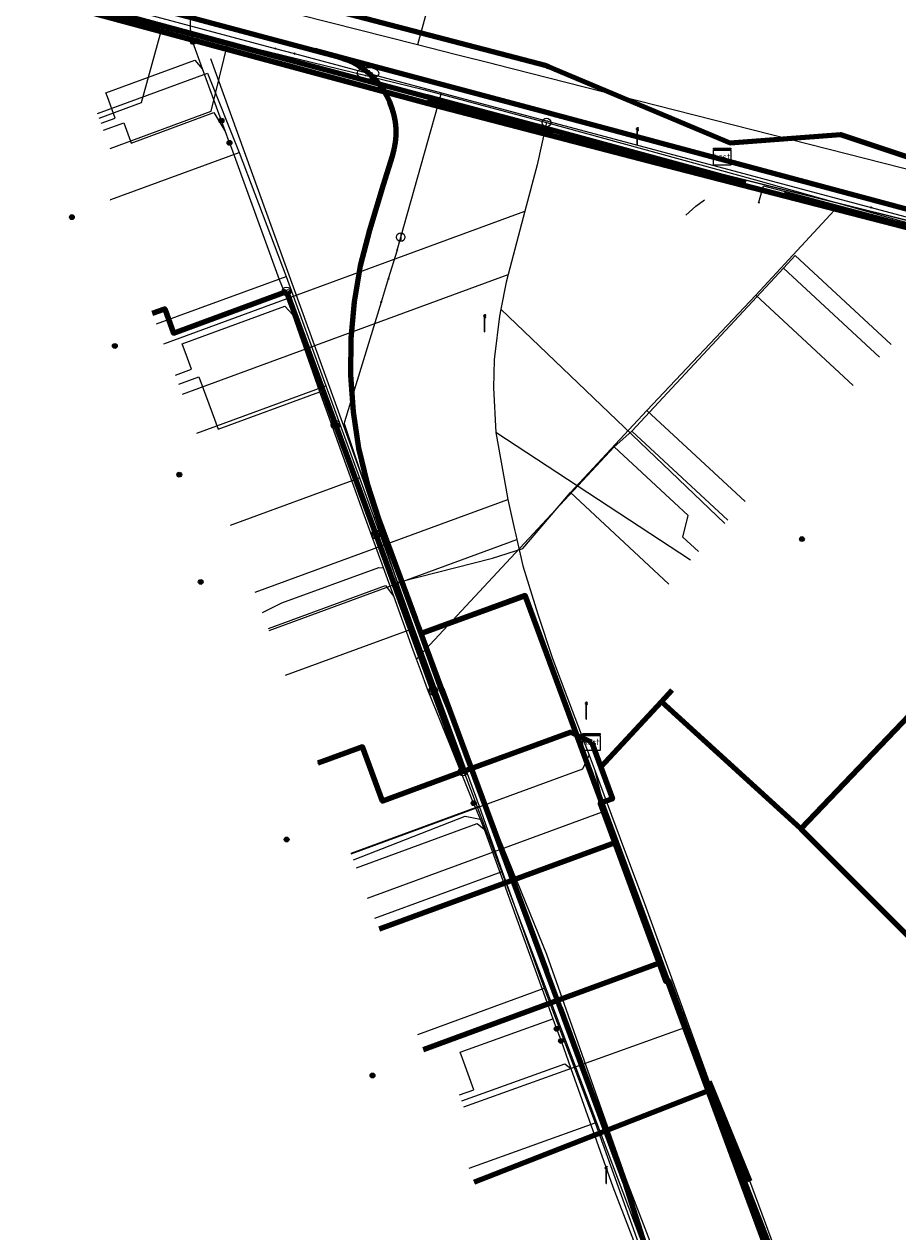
# Model space of a CAD drawing. Extents: x 152558 to 154479, y 462974 to 463683.
# Tile 220 of 256: x 153476 to 153516, y 463475 to 463531. Entities that reach past the tile are written whole.
import ezdxf
from ezdxf.enums import TextEntityAlignment as Align
from ezdxf.lldxf.tags import DXFTag

# ---------------------------------------------------------------- set-up
doc = ezdxf.new("R2010")
doc.units = 0
doc.header["$LTSCALE"] = 0.2
doc.layers.get('0').update_dxf_attribs({"linetype": 'CONTINUOUS'})
for name, color, linetype, lineweight in [('B-RO-KL-DATA_COAXIAAL_17_ZIGGO BV-G', 90, 'KL-DATA-N', 18), ('B-RO-KL-DATA_COAXIAAL_7_ZIGGO BV-G', 90, 'KL-DATA-N', 18), ('B-RO-KL-DATA_DUCT_ZIGGO BV-G', 90, 'CONTINUOUS', 100), ('B-RO-KL-DATA_EUROFIBER NEDERLAND BV-G', 90, 'KL-DATA-N', 18), ('B-RO-KL-DATA_HULPSTUK_GEMEENTE AMERSFOORT-S', 90, 'CONTINUOUS', 25), ('B-RO-KL-DATA_HULPSTUK_KPN BV-S', 90, 'CONTINUOUS', 25), ('B-RO-KL-DATA_HULPSTUK_REGGEFIBER OPERATOR BV-S', 90, 'CONTINUOUS', 25), ('B-RO-KL-DATA_HULPSTUK_ZIGGO BV-S', 90, 'CONTINUOUS', 25), ('B-RO-KL-DATA_KABELBED_KPN BV-G', 90, 'CONTINUOUS', 100), ('B-RO-KL-DATA_KABELBED_ZIGGO BV-G', 90, 'CONTINUOUS', 100), ('B-RO-KL-DATA_MANTELBUIS_ASBESTCEMENT_1_KPN BV-G', 90, 'CONTINUOUS', 100), ('B-RO-KL-DATA_MANTELBUIS_HDPE_40_GEMEENTE AMERSFOORT-G', 90, 'CONTINUOUS', 100), ('B-RO-KL-DATA_MANTELBUIS_PVC_125_GEMEENTE AMERSFOORT-G', 90, 'CONTINUOUS', 100), ('B-RO-KL-DATA_MANTELBUIS_PVC_1_KPN BV-G', 90, 'CONTINUOUS', 100), ('B-RO-KL-DATA_MANTELBUIS_PVC_2_KPN BV-G', 90, 'CONTINUOUS', 100), ('B-RO-KL-DATA_MANTELBUIS_ZIGGO BV-G', 90, 'CONTINUOUS', 100), ('B-RO-KL-DATA_REGGEFIBER OPERATOR BV-G', 90, 'KL-DATA-N', 18), ('B-RO-KL-ET_LS_400 V_STEDIN NETBEHEER BV-G', 190, 'KL-LS-N', 18), ('B-RO-KL-ET_LS_GEMEENTE AMERSFOORT-S', 190, 'CONTINUOUS', 25), ('B-RO-KL-ET_LS_HULPSTUK_STEDIN NETBEHEER BV-S', 190, 'CONTINUOUS', 25), ('B-RO-KL-GAS_LD_HULPSTUK_STEDIN NETBEHEER BV-S', 50, 'CONTINUOUS', 25), ('B-RO-KL-GAS_LD_KOPER_22_0.1 BAR_STEDIN NETBEHEER BV-G', 50, 'KL-GAS-LD-N', 18), ('B-RO-KL-GAS_LD_KOPER_28_0.1 BAR_STEDIN NETBEHEER BV-G', 50, 'KL-GAS-LD-N', 18), ('B-RO-KL-GAS_LD_MANTELBUIS_STAAL_110_STEDIN NETBEHEER BV-G', 50, 'CONTINUOUS', 100), ('B-RO-KL-GAS_LD_PVC_110_0.1 BAR_STEDIN NETBEHEER BV-G', 50, 'KL-GAS-LD-N', 18), ('B-RO-KL-GAS_LD_PVC_160_0.1 BAR_STEDIN NETBEHEER BV-G', 50, 'KL-GAS-LD-N', 18), ('B-RO-KL-GAS_LD_PVC_63_0.1 BAR_STEDIN NETBEHEER BV-G', 50, 'KL-GAS-LD-N', 18), ('B-RO-KL-WATER_100_VITENS-G', 170, 'KL-WATER-N', 18), ('B-RO-KL-WATER_150_VITENS-G', 170, 'KL-WATER-N', 18), ('B-RO-KL-WATER_HULPSTUK_VITENS-S', 170, 'CONTINUOUS', 25), ('B-RO-KL-WATER_VITENS-S', 170, 'CONTINUOUS', 25), ('V-RO-KL-DATA_KABELBED_GEMEENTE AMERSFOORT-G', 90, 'CONTINUOUS-V', 100)]:
    doc.layers.add(name, color=color, linetype=linetype, lineweight=lineweight)
doc.styles.add('NLCS-ISO', font='NLCS-ISO.ttf')
doc.linetypes.add('CONTINUOUS-V', pattern='A,3.5,[24,NLCS.SHX,S=0.5,R=0,X=0,Y=0],3.5', length=7)
tags = doc.linetypes.add('KL-DATA-N', pattern='A,4,-1,[101,NLCS.SHX,S=0.5,R=0,X=0,Y=0],-1,4,-1,["D",Standard,S=1,R=0,X=-0.25,Y=-0.5],-1.5', length=12.5).pattern_tags.tags
tags[18] = DXFTag(74, 10)
tags = doc.linetypes.add('KL-GAS-LD-N', pattern='A,4,-1,[69,NLCS.SHX,S=0.5,R=0,X=0,Y=0],-1,4,-1,["L",Standard,S=1,R=0,X=0.25,Y=-0.5],-2', length=13).pattern_tags.tags
tags[18] = DXFTag(74, 10)
tags = doc.linetypes.add('KL-LS-N', pattern='A,4,-1,[103,NLCS.SHX,S=0.75,R=0,X=0,Y=0],-1,4,-1,["L",Standard,S=1,R=0,X=0,Y=-0.5],-2', length=13).pattern_tags.tags
tags[18] = DXFTag(74, 10)
doc.linetypes.add('KL-WATER-N', pattern='A,7,-0.5,[168,NLCS.SHX,S=0.75,R=0,X=0.75,Y=0],-2', length=9.5)

# ---------------------------------------------------------------- blocks, each defined once
blk = doc.blocks.new('SKL-WTB_HULP_T STUK-SO')
at = {"color": 0, "linetype": 'ByBlock', "lineweight": 18}
blk.add_circle((0, 0), 1, dxfattribs=at)
at = {"color": 0, "linetype": 'ByBlock', "lineweight": -2, "style": 'NLCS-ISO'}
blk.add_text('T', height=1, dxfattribs=at).set_placement((0, 0), align=Align.MIDDLE_CENTER)
at = {"color": 0, "linetype": 'ByBlock', "lineweight": 18, "style": 'NLCS-ISO', "flags": 1}
for tag, p in [('TYPE', (1.5, 0)), ('OMSCHRIJVING', (1.5, -3)), ('LABEL', (1.5, -1.5))]:
    blk.add_attdef(tag, p, '', height=1, dxfattribs=at)
blk = doc.blocks.new('SKL-WTB_HULP_MOF-SO')
at = {"linetype": 'ByBlock', "lineweight": 18}
h = blk.add_hatch(color=0, dxfattribs=at)
h.dxf.hatch_style = 1
h.paths.add_polyline_path([(-0.5625, 0, 1), (0.5625, 0, 1)])
at = {"color": 0, "linetype": 'ByBlock', "lineweight": 18}
blk.add_circle((0, 0), 0.5625, dxfattribs=at)
at = {"color": 0, "linetype": 'ByBlock', "lineweight": 18, "style": 'NLCS-ISO', "flags": 1}
for tag, p in [('TYPE', (1.5, 0)), ('OMSCHRIJVING', (1.5, -3)), ('LABEL', (1.5, -1.5))]:
    blk.add_attdef(tag, p, '', height=1, dxfattribs=at)
blk = doc.blocks.new('SKL-WTB_HULP_OVERLENGTE-SO')
at = {"color": 0, "linetype": 'ByBlock', "lineweight": 18}
for centre, radius in [((0, 0), 1), ((-0.42, 0), 0.417), ((0.42, 0), 0.417)]:
    blk.add_circle(centre, radius, dxfattribs=at)
at = {"color": 0, "linetype": 'ByBlock', "lineweight": 18, "style": 'NLCS-ISO', "flags": 1}
for tag, p in [('TYPE', (1.5, 0)), ('OMSCHRIJVING', (1.5, -3)), ('LABEL', (1.5, -1.5))]:
    blk.add_attdef(tag, p, '', height=1, dxfattribs=at)
blk = doc.blocks.new('SKL-WTB_HULP_KAST-SO')
at = {"color": 0, "linetype": 'ByBlock', "lineweight": 18}
for points in [[(-2, 2), (2, 2), (2, 1.68), (-2, 1.68)], [(-2, 1.52), (2, 1.52), (2, -2), (-2, -2)]]:
    blk.add_lwpolyline(points, close=True, dxfattribs=at)
at = {"color": 0, "linetype": 'ByBlock', "lineweight": 18, "style": 'NLCS-ISO'}
blk.add_text('kast', height=1.5, dxfattribs=at).set_placement((0, 0), align=Align.MIDDLE_CENTER)
at = {"color": 0, "linetype": 'ByBlock', "lineweight": 18, "style": 'NLCS-ISO', "flags": 1}
for tag, p in [('TYPE', (2.5, 0)), ('OMSCHRIJVING', (2.5, -3)), ('LABEL', (2.5, -1.5))]:
    blk.add_attdef(tag, p, '', height=1, dxfattribs=at)
blk = doc.blocks.new('SKL-WTB_HULP_OVERIG-SO')
at = {"color": 0, "linetype": 'ByBlock', "lineweight": 18}
for points in [[(-0.14, 0.14), (0.14, -0.14)], [(0.14, 0.14), (-0.14, -0.14)]]:
    blk.add_lwpolyline(points, dxfattribs=at)
at = {"color": 0, "linetype": 'ByBlock', "lineweight": 18, "style": 'NLCS-ISO', "flags": 1}
for tag, p in [('TYPE', (1.5, 0)), ('OMSCHRIJVING', (1.5, -3)), ('LABEL', (1.5, -1.5))]:
    blk.add_attdef(tag, p, '', height=1, dxfattribs=at)
blk = doc.blocks.new('SKL-WTB_HULP_AFSLUITER-SO')
at = {"color": 0, "linetype": 'ByBlock', "lineweight": 18}
blk.add_lwpolyline([(0, 0.8), (0, -0.8)], dxfattribs=at)
blk.add_circle((0, 0), 1, dxfattribs=at)
at = {"color": 0, "linetype": 'ByBlock', "lineweight": 18, "style": 'NLCS-ISO', "flags": 1}
for tag, p in [('TYPE', (1.5, 0)), ('OMSCHRIJVING', (1.5, -3)), ('LABEL', (1.5, -1.5))]:
    blk.add_attdef(tag, p, '', height=1, dxfattribs=at)
blk = doc.blocks.new('SKL-WATER_BRANDKRAAN_BRANDPUT-SO')
at = {"color": 0, "linetype": 'ByBlock', "lineweight": 18}
blk.add_ellipse((0, 0), major_axis=(2.5, 0), ratio=0.54, dxfattribs=at)
at = {"color": 0, "linetype": 'ByBlock', "lineweight": 18, "style": 'NLCS-ISO'}
blk.add_text('bk', height=1.5, dxfattribs=at).set_placement((0.16, 0), align=Align.MIDDLE_CENTER)
blk = doc.blocks.new('SKL-ET_LS_MAST-SO')
for p, q in [((-0.05, 2.07), (0.05, 2.07)), ((-0.05, -2), (0.05, -2))]:
    blk.add_line(p, q)
for points in [[(-0.18, 1.76), (-0.22, 1.76), (-0.22, 1.84), (-0.18, 1.84), (-0.18, 1.79)], [(-0.18, 1.49), (-0.22, 1.49), (-0.22, 1.57), (-0.18, 1.57), (-0.18, 1.52)], [(-0.18, 1.79), (-0.05, 1.79)], [(-0.18, 1.76), (-0.05, 1.76)], [(-0.18, 1.52), (-0.05, 1.52)], [(-0.18, 1.49), (-0.05, 1.49)], [(-0.05, -2), (-0.05, 2.07)], [(0.05, -2), (0.05, 2.07)], [(0.18, 1.92), (0.05, 1.92)], [(0.18, 1.89), (0.05, 1.89)], [(0.18, 1.66), (0.05, 1.66)], [(0.18, 1.63), (0.05, 1.63)], [(0.18, 1.39), (0.05, 1.39)], [(0.18, 1.36), (0.05, 1.36)], [(0.18, 1.89), (0.22, 1.89), (0.22, 1.97), (0.18, 1.97), (0.18, 1.92)], [(0.18, 1.63), (0.22, 1.63), (0.22, 1.71), (0.18, 1.71), (0.18, 1.66)], [(0.18, 1.36), (0.22, 1.36), (0.22, 1.44), (0.18, 1.44), (0.18, 1.39)]]:
    blk.add_lwpolyline(points)

msp = doc.modelspace()

# ---------------------------------------------------------------- linework, layer by layer
at = {"layer": 'B-RO-KL-DATA_COAXIAAL_17_ZIGGO BV-G', "flags": 128}
msp.add_lwpolyline([(153570.563, 463365.267), (153570.754, 463365.104), (153571.07, 463364.835), (153572.366, 463366.358), (153573.129, 463367.254), (153575.669, 463370.239), (153576.551, 463371.276), (153580.507, 463375.924), (153580.498, 463375.926), (153581.116, 463379.357), (153582.052, 463384.548), (153582.957, 463389.565), (153583.83, 463394.408), (153583.948, 463395.062), (153584.543, 463398.363), (153582.689, 463403.173), (153582.659, 463403.262), (153579.46, 463412.679), (153577.318, 463418.766), (153576.914, 463419.915), (153575.684, 463423.409), (153573.229, 463430.385), (153571.065, 463432.662), (153568.208, 463435.67), (153563.426, 463438.007), (153560.991, 463438.47), (153558.348, 463438.973), (153558.32, 463438.978), (153530.777, 463444.262), (153529.054, 463444.592), (153529.051, 463444.6), (153526.199, 463445.003), (153525.37, 463445.105), (153523.815, 463445.297), (153523.809, 463445.297), (153521.943, 463445.332), (153520.088, 463445.123), (153519.524, 463444.983), (153521.067, 463450.999), (153519.785, 463452.01), (153518.992, 463452.939), (153518.509, 463454.006), (153518.044, 463455.252), (153517.605, 463456.322), (153517.583, 463456.375), (153516.199, 463459.749), (153513.786, 463465.63), (153512.019, 463469.937), (153512.011, 463469.928), (153511.63, 463470.903), (153507.569, 463481.3), (153507.105, 463482.487), (153505.689, 463486.419), (153505.566, 463486.374), (153505.249, 463487.236), (153503.188, 463492.846), (153502.51, 463494.69), (153503.074, 463494.896), (153502.531, 463496.375), (153502.102, 463497.544)], dxfattribs=at)
at = {"layer": 'B-RO-KL-DATA_COAXIAAL_7_ZIGGO BV-G', "flags": 128}
for points in [[(153526.878, 463510.305), (153527.409, 463509.798), (153522.84, 463505.012), (153518.909, 463500.894), (153513.94, 463495.689), (153511.846, 463493.496), (153505.359, 463499.416), (153502.531, 463496.375), (153502.102, 463497.544)], [(153502.102, 463497.544), (153502.531, 463496.375), (153505.359, 463499.416), (153511.846, 463493.496), (153513.94, 463495.689), (153518.909, 463500.894), (153522.84, 463505.012), (153522.309, 463505.519)], [(153502.102, 463497.544), (153502.531, 463496.375), (153505.359, 463499.416), (153511.846, 463493.496), (153519.639, 463485.693), (153529.607, 463495.649), (153530.953, 463500.702), (153536.041, 463499.347), (153537.263, 463503.936)], [(153502.102, 463497.544), (153502.531, 463496.375), (153505.359, 463499.416), (153511.846, 463493.496), (153513.94, 463495.689), (153518.909, 463500.894), (153518.378, 463501.401)], [(153502.102, 463497.544), (153502.531, 463496.375), (153505.359, 463499.416), (153511.846, 463493.496), (153519.639, 463485.693), (153529.607, 463495.649), (153530.953, 463500.702), (153536.041, 463499.347), (153542.29, 463497.683), (153548.142, 463496.125), (153554.431, 463494.45), (153559.164, 463493.189), (153560.346, 463497.628)], [(153502.102, 463497.544), (153502.531, 463496.375), (153505.359, 463499.416), (153511.846, 463493.496), (153519.639, 463485.693), (153529.607, 463495.649), (153530.953, 463500.702), (153536.041, 463499.347), (153542.29, 463497.683), (153542.55, 463498.656)], [(153567.623, 463495.699), (153566.439, 463491.252), (153559.164, 463493.189), (153554.431, 463494.45), (153548.142, 463496.125), (153542.29, 463497.683), (153536.041, 463499.347), (153530.953, 463500.702), (153529.607, 463495.649), (153519.639, 463485.693), (153511.846, 463493.496), (153505.359, 463499.416), (153502.531, 463496.375), (153502.102, 463497.544)], [(153548.404, 463497.107), (153548.142, 463496.125), (153542.29, 463497.683), (153536.041, 463499.347), (153530.953, 463500.702), (153529.607, 463495.649), (153519.639, 463485.693), (153511.846, 463493.496), (153505.359, 463499.416), (153502.531, 463496.375), (153502.102, 463497.544)], [(153502.102, 463497.544), (153502.531, 463496.375), (153505.359, 463499.416), (153511.846, 463493.496), (153519.639, 463485.693), (153529.607, 463495.649), (153530.953, 463500.702), (153536.041, 463499.347), (153542.29, 463497.683), (153548.142, 463496.125), (153554.431, 463494.45), (153555.614, 463498.892)], [(153502.102, 463497.544), (153502.531, 463496.375), (153505.359, 463499.416), (153505.859, 463499.954)], [(153489.357, 463496.554), (153491.429, 463497.309), (153492.359, 463494.777), (153496.113, 463496.164), (153500, 463497.6), (153501.013, 463497.969), (153501.117, 463498.007), (153502.102, 463497.544)], [(153489.357, 463496.554), (153491.429, 463497.309), (153492.359, 463494.777), (153496.113, 463496.164), (153500, 463497.6), (153501.013, 463497.969), (153501.117, 463498.007), (153502.102, 463497.544)], [(153489.357, 463496.554), (153491.429, 463497.309), (153492.359, 463494.777), (153496.113, 463496.164), (153500, 463497.6), (153501.013, 463497.969), (153501.117, 463498.007), (153502.102, 463497.544)], [(153489.357, 463496.554), (153491.429, 463497.309), (153492.359, 463494.777), (153496.113, 463496.164), (153500, 463497.6), (153501.013, 463497.969), (153501.117, 463498.007), (153502.102, 463497.544)], [(153489.357, 463496.554), (153491.429, 463497.309), (153492.359, 463494.777), (153496.113, 463496.164), (153500, 463497.6), (153501.013, 463497.969), (153501.117, 463498.007), (153502.102, 463497.544)], [(153489.357, 463496.554), (153491.429, 463497.309), (153492.359, 463494.777), (153496.113, 463496.164), (153500, 463497.6), (153501.013, 463497.969), (153501.117, 463498.007), (153502.102, 463497.544)], [(153489.357, 463496.554), (153491.429, 463497.309), (153492.359, 463494.777), (153496.113, 463496.164), (153500, 463497.6), (153501.013, 463497.969), (153501.117, 463498.007), (153502.102, 463497.544)], [(153502.102, 463497.544), (153502.531, 463496.375), (153503.074, 463494.896), (153502.51, 463494.69), (153503.188, 463492.846), (153492.206, 463488.811)], [(153502.102, 463497.544), (153502.531, 463496.375), (153503.074, 463494.896), (153502.51, 463494.69), (153503.188, 463492.846), (153505.249, 463487.236), (153494.267, 463483.2)], [(153502.102, 463497.544), (153502.531, 463496.375), (153503.074, 463494.896), (153502.51, 463494.69), (153503.188, 463492.846), (153505.249, 463487.236), (153505.566, 463486.374), (153505.689, 463486.419), (153507.105, 463482.487), (153507.569, 463481.3), (153496.635, 463477.029)]]:
    msp.add_lwpolyline(points, dxfattribs=at)
at = {"layer": 'B-RO-KL-DATA_DUCT_ZIGGO BV-G', "flags": 128}
for points in [[(153537.693, 463516.201), (153526.197, 463519.103), (153505.119, 463524.536), (153494.431, 463527.312), (153476.193, 463532.254)], [(153537.693, 463516.201), (153526.197, 463519.103), (153505.119, 463524.536), (153494.431, 463527.312), (153476.193, 463532.254)], [(153476.193, 463532.254), (153494.431, 463527.312), (153505.119, 463524.536), (153526.197, 463519.103), (153537.693, 463516.201)], [(153476.193, 463532.254), (153494.431, 463527.312), (153505.119, 463524.536), (153526.197, 463519.103), (153537.693, 463516.201)], [(153476.193, 463532.254), (153494.431, 463527.312), (153505.119, 463524.536), (153526.197, 463519.103), (153537.693, 463516.201)], [(153537.693, 463516.201), (153526.197, 463519.103), (153505.119, 463524.536), (153494.431, 463527.312), (153476.193, 463532.254)], [(153476.193, 463532.254), (153494.431, 463527.312), (153505.119, 463524.536), (153526.197, 463519.103), (153537.693, 463516.201)], [(153537.693, 463516.201), (153526.197, 463519.103), (153505.119, 463524.536), (153494.431, 463527.312), (153476.193, 463532.254)], [(153537.693, 463516.201), (153526.197, 463519.103), (153505.119, 463524.536), (153494.431, 463527.312), (153476.193, 463532.254)], [(153537.693, 463516.201), (153526.197, 463519.103), (153505.119, 463524.536), (153494.431, 463527.312), (153476.193, 463532.254)], [(153537.693, 463516.201), (153526.197, 463519.103), (153505.119, 463524.536), (153494.431, 463527.312), (153476.193, 463532.254)]]:
    msp.add_lwpolyline(points, dxfattribs=at)
at = {"layer": 'B-RO-KL-DATA_EUROFIBER NEDERLAND BV-G', "flags": 128}
msp.add_lwpolyline([(153121.5, 463384.9), (153118.7, 463385.3), (153112.3, 463387), (153111.1, 463387.4), (153110.2, 463388.1), (153110.6, 463390.3), (153112.1, 463396.3), (153113.1, 463402.8), (153113.3, 463406.2), (153112.9, 463407.3), (153112.9, 463413.6), (153112, 463421.3), (153109.9, 463428.3), (153107.1, 463435.7), (153103.8, 463442.4), (153099.1, 463449.1), (153096, 463452.3), (153095, 463454.7), (153091.2, 463458.4), (153090.7, 463459.4), (153088.4, 463461), (153067.9, 463474.2), (153053.1, 463483.3), (153038.5, 463492.6), (153043.8, 463501), (153043.8, 463501.4), (153037.9, 463505.5), (153029.7, 463510.5), (153009.1, 463523.3), (153002.1, 463528), (152977.7, 463543.5), (152974.3, 463546.2), (152971.2, 463550.5), (152969, 463555.7), (152968.3, 463559.4), (152966.8, 463570.2), (152964.1, 463591.5), (152962.6, 463604.2), (152960.9, 463617.6), (152960.6, 463619.3), (152959.2, 463630.8), (152957.4, 463644.6), (152957.3, 463646.4), (152961.1, 463649), (152966, 463650.4), (152979, 463654.6), (152994.9, 463659.6), (152998.1, 463658.9), (153005.8, 463659.7), (153008.3, 463661), (153013.2, 463661.1), (153014.8, 463661.3), (153017.6, 463662.4), (153026.3, 463662.8), (153030.7, 463662.6), (153037.6, 463661.8), (153046.8, 463660.4), (153057.3, 463657.7), (153068.9, 463653.5), (153083.7, 463647.9), (153094.5, 463643.5), (153097.3, 463642.9), (153103.9, 463640.4), (153111.5, 463636.9), (153126.6, 463631.2), (153152.7, 463621), (153154.4, 463620.5), (153156.3, 463619.7), (153157.9, 463618.3), (153158.4, 463617.1), (153158, 463614.3), (153158, 463614), (153158.3, 463613.7), (153163.5, 463612.2), (153164.6, 463612.6), (153165.6, 463614.8), (153167, 463615.6), (153168.6, 463615.3), (153187.9, 463610), (153271.4, 463587.6), (153289.4, 463583), (153318.1, 463575.1), (153319.2, 463574.9), (153319.4, 463573.8), (153318.8, 463570), (153319.2, 463569.4), (153320, 463569.1), (153326.4, 463567.3), (153327, 463568.4), (153327.6, 463571.1), (153329, 463572.2), (153329.4, 463572.2), (153356.9, 463564.7), (153365.6, 463562.5), (153366, 463562.5), (153368.7, 463561.9), (153371.2, 463561), (153372.2, 463560.9), (153381.9, 463558.3), (153386.8, 463556.9), (153429.8, 463545.3), (153435.7, 463543.5), (153486.6, 463529.8), (153500.6, 463525.9), (153520.2, 463521), (153578.3, 463505.3), (153611.1, 463496.7), (153617.8, 463494.8), (153679.4, 463478.2), (153685.9, 463476.3), (153687.1, 463475), (153687.5, 463473.8), (153686.8, 463471.6), (153686.4, 463469.8), (153686.8, 463469.3), (153687.4, 463470.1), (153687.5, 463472.1), (153692.084, 463495.773)], dxfattribs=at)
at = {"layer": 'B-RO-KL-DATA_KABELBED_KPN BV-G', "flags": 128}
for points in [[(153499.998, 463529.05), (153488.692, 463532.01), (153482.819, 463533.927), (153474.953, 463535.633), (153454.031, 463541.169), (153447.899, 463542.689), (153433.189, 463546.832), (153409.645, 463552.856), (153388.93, 463558.535), (153371.595, 463563.056)], [(153445.077, 463541.95), (153445.112, 463541.941), (153446.235, 463541.635), (153455.982, 463538.992), (153461.74, 463537.431), (153463.508, 463536.952), (153465.363, 463536.45), (153472.497, 463534.346), (153475.78, 463533.379), (153489.22, 463529.768)], [(153685.074, 463477.601), (153682.79, 463478.201), (153673.235, 463480.736), (153629.797, 463492.263), (153620.769, 463494.698), (153615.136, 463496.217), (153601.12, 463500), (153590.076, 463502.98), (153537.903, 463516.973), (153520.871, 463521.268), (153500.281, 463526.798), (153500, 463526.873), (153491.802, 463529.075), (153490.368, 463529.46), (153489.22, 463529.768)], [(153489.22, 463529.768), (153490.269, 463529.488), (153490.368, 463529.46), (153490.673, 463529.354), (153490.967, 463529.221), (153491.249, 463529.064), (153491.515, 463528.882), (153491.765, 463528.677), (153491.996, 463528.451), (153492.205, 463528.206), (153492.393, 463527.943), (153492.557, 463527.665), (153492.695, 463527.374), (153492.808, 463527.071), (153492.893, 463526.76), (153492.951, 463526.443), (153492.98, 463526.121), (153492.982, 463525.798), (153492.954, 463525.477), (153492.899, 463525.159), (153492.816, 463524.847), (153492.396, 463523.507), (153491.759, 463521.39), (153491.332, 463519.734), (153491.041, 463518.048), (153490.888, 463516.345), (153490.872, 463514.635), (153490.995, 463512.929), (153491.255, 463511.239), (153491.651, 463509.575), (153492.181, 463507.949), (153493.909, 463503.286), (153494.062, 463502.874), (153494.166, 463502.593), (153494.166, 463502.593)], [(153500.296, 463526.793), (153500.281, 463526.798), (153500, 463526.873), (153492.09, 463528.997)], [(153499.998, 463529.05), (153500.091, 463529.026), (153508.556, 463525.468), (153513.696, 463525.856), (153522.452, 463522.938), (153531.955, 463520.28), (153538.395, 463518.808), (153545.123, 463516.999), (153556.152, 463514.12), (153573.673, 463509.251), (153589.386, 463505.238), (153596.692, 463503.373), (153605.758, 463501.058), (153608.654, 463500.27)], [(153553.704, 463446.146), (153535.868, 463449.518), (153524.562, 463451.754), (153523.685, 463451.92), (153522.825, 463452.16), (153521.989, 463452.473), (153521.182, 463452.855), (153520.411, 463453.305), (153519.681, 463453.819), (153518.998, 463454.393), (153518.365, 463455.023), (153517.789, 463455.704), (153517.272, 463456.432), (153516.82, 463457.202), (153516.434, 463458.007), (153511.817, 463469.698), (153500.777, 463499.581), (153500.622, 463500), (153500, 463501.687), (153499.012, 463504.367), (153494.166, 463502.593), (153494.165, 463502.593)], [(153494.202, 463502.606), (153498.897, 463504.325)], [(153494.166, 463502.593), (153495.128, 463500), (153500, 463486.866), (153500.634, 463485.156), (153503.655, 463477.013), (153506.596, 463467.71), (153508.132, 463463.262), (153508.35, 463462.629), (153508.484, 463462.241), (153509.357, 463459.523), (153510.011, 463456.744), (153510.443, 463453.921), (153510.65, 463451.074), (153510.483, 463449.964), (153510.219, 463448.873), (153509.861, 463447.809), (153509.41, 463446.781), (153508.871, 463445.797), (153508.871, 463445.796)]]:
    msp.add_lwpolyline(points, dxfattribs=at)
at = {"layer": 'B-RO-KL-DATA_KABELBED_ZIGGO BV-G', "flags": 128}
for points in [[(153464.238, 463535.723), (153476.193, 463532.254), (153494.431, 463527.312), (153505.119, 463524.536)], [(153505.119, 463524.536), (153526.197, 463519.103)], [(153481.661, 463517.519), (153482.223, 463517.727), (153482.639, 463516.601), (153487.891, 463518.543)], [(153487.891, 463518.543), (153490.174, 463512.329)], [(153490.174, 463512.329), (153492.054, 463507.211)], [(153492.054, 463507.211), (153494.729, 463499.93)], [(153518.909, 463500.894), (153511.846, 463493.496)], [(153511.846, 463493.496), (153519.639, 463485.693), (153529.607, 463495.649), (153530.953, 463500.702), (153536.041, 463499.347)], [(153494.729, 463499.93), (153496.113, 463496.164)], [(153505.359, 463499.416), (153505.859, 463499.954)], [(153502.531, 463496.375), (153505.359, 463499.416)], [(153511.846, 463493.496), (153505.359, 463499.416)], [(153496.113, 463496.164), (153501.117, 463498.007), (153502.102, 463497.544)], [(153496.113, 463496.164), (153492.359, 463494.777), (153491.429, 463497.309), (153489.357, 463496.554)], [(153502.102, 463497.544), (153502.531, 463496.375)], [(153502.531, 463496.375), (153503.074, 463494.896), (153502.51, 463494.69), (153503.188, 463492.846)], [(153503.188, 463492.846), (153492.206, 463488.811)], [(153503.188, 463492.846), (153505.249, 463487.236)], [(153505.249, 463487.236), (153494.267, 463483.2)], [(153505.249, 463487.236), (153505.566, 463486.374), (153505.689, 463486.419), (153507.569, 463481.3)], [(153507.569, 463481.3), (153496.635, 463477.029)], [(153507.569, 463481.3), (153511.63, 463470.903)]]:
    msp.add_lwpolyline(points, dxfattribs=at)
at = {"layer": 'B-RO-KL-DATA_MANTELBUIS_ASBESTCEMENT_1_KPN BV-G', "flags": 128}
for points in [[(153500.296, 463526.793), (153500.281, 463526.798), (153500, 463526.873), (153492.09, 463528.997)], [(153494.202, 463502.606), (153498.897, 463504.325)]]:
    msp.add_lwpolyline(points, dxfattribs=at)
at = {"layer": 'B-RO-KL-DATA_MANTELBUIS_HDPE_40_GEMEENTE AMERSFOORT-G', "flags": 128}
for points in [[(153476.09, 463532.536), (153500.223, 463526.069)], [(153500.264, 463526.063), (153509.29, 463523.623)], [(153511.077, 463523.124), (153521.241, 463520.409)], [(153511.077, 463523.124), (153521.241, 463520.409)]]:
    msp.add_lwpolyline(points, dxfattribs=at)
at = {"layer": 'B-RO-KL-DATA_MANTELBUIS_PVC_125_GEMEENTE AMERSFOORT-G', "flags": 128}
msp.add_lwpolyline([(153494.446, 463527.631), (153500.264, 463526.063)], dxfattribs=at)
at = {"layer": 'B-RO-KL-DATA_MANTELBUIS_PVC_1_KPN BV-G', "flags": 128}
msp.add_lwpolyline([(153500.296, 463526.793), (153500.281, 463526.798), (153500, 463526.873), (153492.09, 463528.997)], dxfattribs=at)
msp.add_lwpolyline([(153500.296, 463526.793), (153500.281, 463526.798), (153500, 463526.873), (153492.09, 463528.997)], dxfattribs=at)
at = {"layer": 'B-RO-KL-DATA_MANTELBUIS_PVC_2_KPN BV-G', "flags": 128}
msp.add_lwpolyline([(153500.296, 463526.793), (153500.281, 463526.798), (153500, 463526.873), (153492.09, 463528.997)], dxfattribs=at)
at = {"layer": 'B-RO-KL-DATA_MANTELBUIS_ZIGGO BV-G', "flags": 128}
for points in [[(153494.449, 463527.383), (153500, 463525.902)], [(153500, 463525.902), (153500.247, 463525.836)]]:
    msp.add_lwpolyline(points, dxfattribs=at)
at = {"layer": 'B-RO-KL-DATA_REGGEFIBER OPERATOR BV-G', "flags": 128}
for points in [[(153140, 463381), (153138.4, 463380.7), (153121.4, 463384.1), (153118.7, 463385.3), (153117.1, 463385.7), (153112.3, 463387), (153111.1, 463387.4), (153110.2, 463388.1), (153110.6, 463390.3), (153112.1, 463396.3), (153112.9, 463401.5), (153113.1, 463402.8), (153113.3, 463406.2), (153112.9, 463407.3), (153112.9, 463411.3), (153112.9, 463413.6), (153112, 463421.3), (153109.9, 463428.3), (153107.4, 463434.8), (153107.1, 463435.7), (153103.8, 463442.4), (153103.5, 463442.9), (153099.1, 463449.1), (153096.6, 463452.6), (153095, 463454.7), (153092.7, 463456.9), (153091.2, 463458.4), (153090.7, 463459.4), (153088.4, 463461), (153082.5, 463464.8), (153082.1, 463465.1), (153076.7, 463468.6), (153069.4, 463473.2), (153067.6, 463473.8), (153060.6, 463478.7), (153053.1, 463483.3), (153044.5, 463488.8), (153038.5, 463492.6), (153038.9, 463493.3), (153043.2, 463500), (153043.8, 463501), (153043.8, 463501.4), (153040.5, 463503.7), (153037.9, 463505.5), (153029.7, 463510.5), (153009.1, 463523.3), (153002.1, 463528), (152991.4, 463534.8), (152977.7, 463543.5), (152974.3, 463546.2), (152971.2, 463550.5), (152969, 463555.7), (152968.3, 463559.4), (152966.8, 463570.2), (152966.5, 463572.7), (152966, 463577), (152965.4, 463581.3), (152964.9, 463585.6), (152964.4, 463589.9), (152964.1, 463591.5), (152962.6, 463604.2), (152960.7, 463618.5), (152960.6, 463619.3), (152959.1, 463631.7), (152958.8, 463633.6), (152957.4, 463644.6), (152957.4, 463645.5), (152957.3, 463646.4), (152957.8, 463646.6), (152959.3, 463646.9), (152959.9, 463647), (152960.4, 463646.6), (152960.4, 463646.9), (152960.4, 463648.3), (152961.1, 463649), (152966, 463650.4), (152979, 463654.6), (152994.9, 463659.6), (152996, 463659.4), (152998.1, 463658.9), (153003.5, 463659.5), (153005.8, 463659.7), (153008.3, 463661), (153013.2, 463661.1), (153014.8, 463661.3), (153017.6, 463662.4), (153026.3, 463662.8), (153030.8, 463662.5), (153037.6, 463661.8), (153046.8, 463660.4), (153057.3, 463657.7), (153063.3, 463655.5), (153083.7, 463647.9), (153094.5, 463643.5), (153096.2, 463643.1), (153097.3, 463642.9), (153098.1, 463642.6), (153103.9, 463640.4), (153106.4, 463639.2), (153113, 463636.4), (153130.3, 463629.7), (153146.5, 463623.4), (153152.7, 463621), (153154.4, 463620.5), (153156.3, 463619.7), (153156.6, 463619.4), (153157.9, 463618.3), (153158.4, 463617.1), (153158, 463614.3), (153158, 463614), (153158.3, 463613.7), (153163.5, 463612.2), (153164.6, 463612.6), (153165.6, 463614.8), (153167, 463615.6), (153168.6, 463615.3), (153187.9, 463610), (153209.5, 463604.2), (153244.2, 463594.8), (153247.7, 463593.9), (153272.9, 463587.2), (153287.4, 463583.5), (153310.9, 463577.1), (153318.1, 463575.1), (153319.2, 463574.9), (153319.4, 463573.8), (153319, 463571.1), (153318.8, 463570), (153319.2, 463569.4), (153320, 463569.1), (153325.9, 463567.4), (153326.4, 463567.3), (153326.7, 463567.9), (153327, 463568.4), (153327.6, 463571.1), (153329, 463572.2), (153329.4, 463572.2), (153331.9, 463571.6), (153353.8, 463565.6), (153365.6, 463562.5), (153366, 463562.5), (153368.7, 463561.9), (153371.2, 463561), (153372.2, 463560.9), (153381.9, 463558.3), (153386.8, 463556.9), (153387.6, 463556.7), (153411.5, 463550.2), (153432.6, 463544.5), (153435.7, 463543.5), (153444.9, 463541), (153459.6, 463537.1), (153486.6, 463529.8), (153494.7, 463527.5), (153500.6, 463525.9), (153520.2, 463521), (153536.3, 463516.6), (153578.3, 463505.3), (153611.1, 463496.7), (153617.8, 463494.8), (153629.3, 463491.7), (153642.5, 463488.1), (153659.8, 463483.5), (153679.4, 463478.2), (153685.9, 463476.3), (153687.1, 463475), (153687.5, 463473.8), (153686.8, 463471.8), (153686.8, 463471.6), (153686.4, 463469.8), (153686.8, 463469.3), (153687.4, 463470.1), (153687.5, 463472.1), (153692.127, 463495.761)], [(153326.396, 463567.308), (153326.742, 463567.867), (153326.964, 463568.38), (153327.637, 463571.139), (153329.002, 463572.153), (153329.369, 463572.22), (153331.853, 463571.569), (153353.834, 463565.572), (153365.559, 463562.476), (153366.008, 463562.501), (153368.674, 463561.901), (153371.164, 463560.977), (153372.201, 463560.857), (153381.856, 463558.294), (153386.767, 463556.909), (153387.643, 463556.672), (153411.517, 463550.236), (153432.619, 463544.466), (153435.699, 463543.548), (153444.921, 463541.03), (153459.6, 463537.129), (153486.624, 463529.81), (153494.661, 463527.511), (153500.641, 463525.899), (153520.178, 463521.018), (153536.299, 463516.561), (153578.259, 463505.294), (153611.112, 463496.701), (153617.773, 463494.781), (153629.293, 463491.718), (153642.495, 463488.08), (153659.826, 463483.533), (153679.376, 463478.154), (153685.945, 463476.294), (153687.121, 463475.025), (153687.507, 463473.843), (153686.84, 463471.798), (153686.799, 463471.613)], [(153479.092, 463526.827), (153484.219, 463528.715), (153485.687, 463525.022)], [(153479.711, 463522.828), (153485.687, 463525.022)], [(153485.687, 463525.022), (153487.882, 463519.243)], [(153509.89, 463522.693), (153510.118, 463523.463), (153513.537, 463522.554), (153513.611, 463522.534), (153519.439, 463520.983), (153541.542, 463515.113), (153546.086, 463513.938), (153552.385, 463512.259), (153558.576, 463510.517), (153564.39, 463508.947), (153573.243, 463506.759), (153596.636, 463500.387), (153597.771, 463500.169), (153599.926, 463492.747), (153601.481, 463488.126), (153602.97, 463483.112), (153603.855, 463480.574), (153603.783, 463479.678), (153604.552, 463478.973), (153607.619, 463476.334), (153607.892, 463476.125)], [(153509.89, 463522.693), (153510.118, 463523.463), (153513.537, 463522.554), (153513.611, 463522.534)], [(153479.7, 463522.8), (153479.711, 463522.828)], [(153509.746, 463518.371), (153513.611, 463522.534)], [(153513.611, 463522.534), (153519.439, 463520.983)], [(153481.843, 463517.025), (153487.882, 463519.243)], [(153487.882, 463519.243), (153489.728, 463514.147)], [(153504.683, 463512.991), (153509.746, 463518.371)], [(153509.746, 463518.371), (153514.283, 463514.153)], [(153483.712, 463511.937), (153489.728, 463514.147)], [(153489.728, 463514.147), (153491.289, 463509.851)], [(153501.122, 463509.163), (153504.683, 463512.991)], [(153504.683, 463512.991), (153509.252, 463508.742)], [(153485.288, 463507.647), (153491.289, 463509.851)], [(153491.289, 463509.851), (153493.057, 463504.968)], [(153493.057, 463504.968), (153493.165, 463505.007), (153497.493, 463506.104), (153498.9, 463506.553), (153501.122, 463509.163)], [(153501.122, 463509.163), (153505.692, 463504.914)], [(153493.057, 463504.968), (153493.823, 463502.853)], [(153505.692, 463504.914), (153505.7, 463504.9)], [(153487.854, 463500.661), (153493.823, 463502.853)], [(153493.823, 463502.853), (153496.864, 463494.555)], [(153490.901, 463492.365), (153496.864, 463494.555)], [(153496.864, 463494.555), (153497.933, 463491.51)], [(153492.014, 463489.336), (153497.933, 463491.51)], [(153497.933, 463491.51), (153499.899, 463486.067)], [(153494.009, 463483.904), (153499.899, 463486.067)], [(153499.899, 463486.067), (153502.277, 463479.796)], [(153496.401, 463477.68), (153502.277, 463479.796)], [(153502.277, 463479.796), (153506.764, 463467.302)]]:
    msp.add_lwpolyline(points, dxfattribs=at)
at = {"layer": 'B-RO-KL-ET_LS_400 V_STEDIN NETBEHEER BV-G', "flags": 128}
for points in [[(153499.213, 463549.106), (153493.991, 463530.039)], [(153531.109, 463520.424), (153521.689, 463522.966), (153519.214, 463523.611), (153510.485, 463525.836), (153505.971, 463526.986), (153497.619, 463529.115), (153497.561, 463529.13), (153495.758, 463529.589), (153493.991, 463530.039), (153485.773, 463532.134), (153481.156, 463533.487), (153476.969, 463534.715), (153470.397, 463536.642), (153464.489, 463538.386)], [(153485.773, 463532.134), (153485.512, 463532.577), (153485.408, 463532.7), (153485.284, 463532.801), (153485.142, 463532.877), (153484.988, 463532.925), (153484.829, 463532.943), (153484.829, 463532.955), (153484.566, 463532.902), (153484.317, 463532.802), (153484.091, 463532.657), (153483.896, 463532.473), (153483.739, 463532.256), (153483.624, 463532.014), (153483.462, 463531.444), (153483.412, 463531.124), (153483.409, 463530.799), (153483.452, 463530.477), (153483.54, 463530.165)], [(153484.867, 463526.497), (153483.99, 463528.919), (153483.539, 463530.164)], [(153479.552, 463527.605), (153479.483, 463527.793), (153483.632, 463529.32), (153483.971, 463528.912), (153483.99, 463528.919)], [(153484.348, 463529.397), (153494.992, 463500), (153500, 463487.653), (153503.749, 463477.052), (153510.837, 463458.654), (153511.153, 463457.315), (153511.325, 463455.96), (153511.359, 463454.596), (153511.251, 463453.235), (153511.214, 463453.032)], [(153479.258, 463526.378), (153479.914, 463526.62), (153479.552, 463527.605)], [(153479.379, 463526.049), (153480.317, 463526.395), (153480.628, 463525.55)], [(153480.628, 463525.55), (153480.663, 463525.456), (153484.517, 463526.876), (153485.018, 463526.02), (153485.037, 463526.027)], [(153485.241, 463525.463), (153485.037, 463526.027), (153484.867, 463526.497)], [(153485.241, 463525.463), (153485.394, 463525.039), (153487.546, 463519.094), (153487.805, 463518.485)], [(153506.5, 463522.1), (153506.96, 463522.51)], [(153506.96, 463522.51), (153507.366, 463522.802)], [(153516.056, 463516.061), (153511.589, 463520.215), (153511.044, 463519.629)], [(153503.979, 463512.03), (153511.044, 463519.629), (153515.512, 463515.475)], [(153487.805, 463518.485), (153488.184, 463517.452)], [(153483.279, 463515.436), (153483.038, 463516.093), (153487.824, 463517.851)], [(153487.824, 463517.851), (153488.184, 463517.452)], [(153496.609, 463494.693), (153495.531, 463497.356), (153494.46, 463500), (153494.135, 463500.898), (153493.954, 463501.397), (153493.8, 463501.824), (153492.89, 463504.338), (153492.413, 463505.653), (153491.531, 463508.089), (153489.814, 463512.83), (153489.448, 463513.867), (153488.184, 463517.452)], [(153482.718, 463514.644), (153483.469, 463514.92), (153483.279, 463515.436)], [(153482.873, 463514.221), (153483.812, 463514.566), (153484.432, 463512.877)], [(153484.432, 463512.877), (153484.708, 463512.126), (153489.448, 463513.867)], [(153503.159, 463511.295), (153503.979, 463512.03)], [(153508.447, 463507.877), (153503.979, 463512.03)], [(153503.159, 463511.295), (153493.954, 463501.397)], [(153507.087, 463506.414), (153506.354, 463507.095), (153506.601, 463508.094), (153503.159, 463511.295)], [(153487.684, 463504.023), (153492.191, 463505.678), (153492.413, 463505.653)], [(153487.056, 463502.834), (153492.498, 463504.833), (153492.871, 463504.331), (153492.89, 463504.338)], [(153486.78, 463503.584), (153487.684, 463504.023)], [(153496.609, 463494.693), (153496.909, 463493.951), (153497.094, 463493.486), (153498.027, 463490.914), (153500.068, 463485.295), (153500.304, 463484.644), (153500.475, 463484.174)], [(153491.016, 463492.052), (153496.216, 463494.081), (153496.909, 463493.951)], [(153491.154, 463491.677), (153496.778, 463493.742), (153497.094, 463493.486)], [(153496.151, 463482.617), (153495.981, 463483.087), (153500.304, 463484.644)], [(153500.475, 463484.174), (153500.68, 463483.609)], [(153500.68, 463483.609), (153501.142, 463482.325), (153502.336, 463478.947), (153503.092, 463476.809), (153506.168, 463468.826), (153506.319, 463468.435), (153507.867, 463464.416), (153508.704, 463462.244), (153509.463, 463460.274), (153509.544, 463460.063), (153510.167, 463458.447), (153510.342, 463457.706), (153510.463, 463457.19), (153510.626, 463455.907), (153510.658, 463454.615), (153510.556, 463453.326), (153510.323, 463452.054), (153510.52, 463452.018)], [(153495.954, 463481.097), (153496.613, 463481.334), (153496.151, 463482.617)], [(153496.056, 463480.815), (153500.853, 463482.54), (153501.142, 463482.325)]]:
    msp.add_lwpolyline(points, dxfattribs=at)
at = {"layer": 'B-RO-KL-GAS_LD_KOPER_22_0.1 BAR_STEDIN NETBEHEER BV-G', "flags": 128}
for points in [[(153508.311, 463507.73), (153497.881, 463517.708)], [(153506.71, 463506.009), (153497.642, 463511.964)], [(153486.435, 463504.523), (153498.208, 463508.847)], [(153487.09, 463502.74), (153498.626, 463506.978)], [(153490.912, 463492.334), (153501.691, 463496.292), (153501.985, 463496.933)], [(153491.671, 463490.268), (153502.741, 463494.334), (153502.265, 463496.182)]]:
    msp.add_lwpolyline(points, dxfattribs=at)
at = {"layer": 'B-RO-KL-GAS_LD_KOPER_28_0.1 BAR_STEDIN NETBEHEER BV-G', "flags": 128}
for points in [[(153479.171, 463526.612), (153481.149, 463527.34), (153482.137, 463530.953)], [(153479.69, 463525.205), (153484.382, 463526.933), (153485.175, 463530.174)], [(153482.183, 463516.099), (153498.994, 463522.273)], [(153483.045, 463513.752), (153498.213, 463519.325)], [(153496.157, 463480.533), (153506.453, 463484.235), (153506.4, 463484.966)]]:
    msp.add_lwpolyline(points, dxfattribs=at)
at = {"layer": 'B-RO-KL-GAS_LD_MANTELBUIS_STAAL_110_STEDIN NETBEHEER BV-G', "flags": 128}
msp.add_lwpolyline([(153507.587, 463481.712), (153509.467, 463477.079)], dxfattribs=at)
at = {"layer": 'B-RO-KL-GAS_LD_PVC_110_0.1 BAR_STEDIN NETBEHEER BV-G', "flags": 128}
for points in [[(153443.539, 463541.302), (153451.83, 463539.18), (153452.039, 463539.126), (153454.339, 463538.538), (153457.119, 463537.762), (153457.746, 463537.587), (153460.835, 463536.738), (153462.925, 463536.181), (153466.616, 463535.198), (153481.74, 463531.062), (153482.137, 463530.953), (153483.401, 463530.608), (153485.175, 463530.174), (153494.278, 463527.954), (153500.003, 463526.411)], [(153500.003, 463526.411), (153509.735, 463523.741)]]:
    msp.add_lwpolyline(points, dxfattribs=at)
at = {"layer": 'B-RO-KL-GAS_LD_PVC_160_0.1 BAR_STEDIN NETBEHEER BV-G', "flags": 128}
msp.add_lwpolyline([(153509.735, 463523.741), (153522.675, 463520.09), (153522.752, 463520.069), (153523.075, 463519.979), (153523.847, 463519.764), (153538.09, 463515.794), (153540.578, 463515.142), (153542.258, 463514.702), (153544.967, 463513.993), (153546.786, 463513.517), (153552.868, 463511.925), (153555.819, 463511.152), (153564.625, 463508.839), (153565.956, 463508.489), (153568.084, 463507.93), (153569.714, 463507.502), (153569.923, 463507.447)], dxfattribs=at)
at = {"layer": 'B-RO-KL-GAS_LD_PVC_63_0.1 BAR_STEDIN NETBEHEER BV-G', "flags": 128}
msp.add_lwpolyline([(153500.003, 463526.411), (153499.569, 463524.445), (153498.994, 463522.273), (153498.213, 463519.325), (153498.121, 463518.979), (153497.881, 463517.708), (153497.82, 463517.386), (153497.575, 463515.488), (153497.571, 463515.349), (153497.533, 463514.048), (153497.642, 463511.964), (153498.112, 463509.377), (153498.208, 463508.847), (153498.521, 463507.439), (153498.575, 463507.202), (153498.626, 463506.978), (153498.906, 463505.759), (153499.604, 463503.504), (153500.283, 463501.432), (153500.954, 463499.664), (153501.985, 463496.933), (153502.265, 463496.182), (153503.437, 463493.042), (153504.565, 463490.017), (153506.4, 463484.966), (153507.584, 463481.707), (153509.463, 463477.102), (153512.596, 463468.625), (153513.212, 463466.958), (153513.516, 463466.136), (153513.699, 463465.642), (153514.655, 463463.054), (153515.319, 463461.286), (153515.83, 463459.926), (153516.425, 463458.344), (153516.487, 463458.178), (153516.954, 463456.935), (153517.184, 463456.323), (153517.371, 463455.825), (153518.211, 463453.591), (153518.386, 463453.288), (153518.601, 463452.915), (153518.992, 463452.238), (153519.397, 463451.035), (153521.201, 463445.736)], dxfattribs=at)
at = {"layer": 'B-RO-KL-WATER_100_VITENS-G', "flags": 128}
for points in [[(153493.213, 463521.064), (153495.108, 463527.795)], [(153493.042, 463520.458), (153493.213, 463521.064)], [(153493.042, 463520.458), (153492.636, 463519.128), (153492.304, 463518.04), (153490.603, 463512.461), (153490.579, 463512.383), (153492.036, 463508.012), (153494.136, 463501.711), (153494.715, 463499.973), (153495.579, 463497.686), (153496.057, 463496.42), (153498.084, 463491.053), (153500.192, 463485.472), (153502.55, 463479.229), (153506.413, 463469.001), (153506.578, 463468.564), (153506.585, 463468.546), (153508.137, 463464.531), (153508.436, 463463.758), (153509.443, 463461.152), (153509.818, 463460.181), (153509.836, 463460.133), (153510.842, 463457.531), (153510.873, 463453.965), (153510.756, 463453.646)]]:
    msp.add_lwpolyline(points, dxfattribs=at)
at = {"layer": 'B-RO-KL-WATER_150_VITENS-G', "flags": 128}
for points in [[(153459.652, 463537.567), (153461.974, 463536.903), (153465.782, 463535.814), (153475.952, 463532.911), (153476.287, 463532.822), (153479.65, 463531.924), (153487.361, 463529.865), (153488.269, 463529.622), (153491.689, 463528.709)], [(153491.689, 463528.709), (153495.108, 463527.795)], [(153495.108, 463527.795), (153515.126, 463522.449), (153518.796, 463521.469), (153521.283, 463520.805), (153540.763, 463515.601), (153546.862, 463513.972), (153552.712, 463512.41), (153558.562, 463510.848), (153564.91, 463509.153), (153570.76, 463507.591), (153590.177, 463502.406), (153592.606, 463501.757), (153595.968, 463500.859), (153603.402, 463498.874), (153605.237, 463498.384)]]:
    msp.add_lwpolyline(points, dxfattribs=at)
at = {"layer": 'V-RO-KL-DATA_KABELBED_GEMEENTE AMERSFOORT-G', "flags": 128}
for points in [[(153476.09, 463532.536), (153500.223, 463526.069)], [(153500.264, 463526.063), (153509.29, 463523.623)], [(153511.077, 463523.124), (153521.241, 463520.409)]]:
    msp.add_lwpolyline(points, dxfattribs=at)

# ---------------------------------------------------------------- block references
at = {"layer": 'B-RO-KL-DATA_HULPSTUK_GEMEENTE AMERSFOORT-S', "xscale": 0.2, "yscale": 0.2, "zscale": 0.2}
msp.add_blockref('SKL-WTB_HULP_KAST-SO', (153508.182, 463524.818), dxfattribs=at)
at = {"layer": 'B-RO-KL-DATA_HULPSTUK_KPN BV-S', "xscale": 0.2, "yscale": 0.2, "zscale": 0.2}
for name, p in [('SKL-WTB_HULP_OVERIG-SO', (153489.22, 463529.768)), ('SKL-WTB_HULP_OVERIG-SO', (153489.22, 463529.768)), ('SKL-WTB_HULP_OVERIG-SO', (153489.22, 463529.768)), ('SKL-WTB_HULP_OVERIG-SO', (153499.998, 463529.05)), ('SKL-WTB_HULP_OVERIG-SO', (153499.998, 463529.05)), ('SKL-WTB_HULP_MOF-SO', (153477.9, 463522)), ('SKL-WTB_HULP_MOF-SO', (153479.9, 463516)), ('SKL-WTB_HULP_MOF-SO', (153482.9, 463510)), ('SKL-WTB_HULP_MOF-SO', (153511.9, 463507)), ('SKL-WTB_HULP_MOF-SO', (153483.9, 463505)), ('SKL-WTB_HULP_OVERIG-SO', (153494.165, 463502.593)), ('SKL-WTB_HULP_OVERIG-SO', (153494.166, 463502.593)), ('SKL-WTB_HULP_OVERIG-SO', (153494.166, 463502.593)), ('SKL-WTB_HULP_MOF-SO', (153487.9, 463493)), ('SKL-WTB_HULP_MOF-SO', (153491.9, 463482))]:
    msp.add_blockref(name, p, dxfattribs=at)
at = {"layer": 'B-RO-KL-DATA_HULPSTUK_REGGEFIBER OPERATOR BV-S', "xscale": 0.2, "yscale": 0.2, "zscale": 0.2}
msp.add_blockref('SKL-WTB_HULP_OVERIG-SO', (153509.89, 463522.693), dxfattribs=at)
at = {"layer": 'B-RO-KL-DATA_HULPSTUK_ZIGGO BV-S', "xscale": 0.2, "yscale": 0.2, "zscale": 0.2}
for name, p in [('SKL-WTB_HULP_OVERLENGTE-SO', (153487.891, 463518.543)), ('SKL-WTB_HULP_OVERLENGTE-SO', (153490.174, 463512.329)), ('SKL-WTB_HULP_OVERLENGTE-SO', (153492.054, 463507.211)), ('SKL-WTB_HULP_OVERLENGTE-SO', (153494.729, 463499.93)), ('SKL-WTB_HULP_KAST-SO', (153502.102, 463497.544)), ('SKL-WTB_HULP_OVERLENGTE-SO', (153496.113, 463496.164))]:
    msp.add_blockref(name, p, dxfattribs=at)
at = {"layer": 'B-RO-KL-ET_LS_GEMEENTE AMERSFOORT-S', "xscale": 0.2, "yscale": 0.2, "zscale": 0.2}
for p in [(153504.238, 463525.767), (153497.128, 463517.056), (153501.86, 463499.002), (153502.787, 463477.359)]:
    msp.add_blockref('SKL-ET_LS_MAST-SO', p, dxfattribs=at)
at = {"layer": 'B-RO-KL-ET_LS_HULPSTUK_STEDIN NETBEHEER BV-S', "xscale": 0.2, "yscale": 0.2, "zscale": 0.2}
for p in [(153483.539, 463530.164), (153484.867, 463526.497), (153485.241, 463525.463), (153487.805, 463518.485), (153496.609, 463494.693), (153500.475, 463484.174), (153500.68, 463483.609)]:
    msp.add_blockref('SKL-WTB_HULP_MOF-SO', p, dxfattribs=at)
at = {"layer": 'B-RO-KL-GAS_LD_HULPSTUK_STEDIN NETBEHEER BV-S', "xscale": 0.2, "yscale": 0.2, "zscale": 0.2}
msp.add_blockref('SKL-WTB_HULP_T STUK-SO', (153500.003, 463526.411), dxfattribs=at)
at = {"layer": 'B-RO-KL-WATER_HULPSTUK_VITENS-S', "xscale": 0.2, "yscale": 0.2, "zscale": 0.2}
for name, p in [('SKL-WTB_HULP_OVERIG-SO', (153487.361, 463529.865)), ('SKL-WTB_HULP_OVERIG-SO', (153488.269, 463529.622)), ('SKL-WTB_HULP_OVERIG-SO', (153515.126, 463522.449)), ('SKL-WTB_HULP_AFSLUITER-SO', (153493.213, 463521.064)), ('SKL-WTB_HULP_OVERIG-SO', (153493.042, 463520.458)), ('SKL-WTB_HULP_OVERIG-SO', (153492.636, 463519.128)), ('SKL-WTB_HULP_OVERIG-SO', (153492.304, 463518.04)), ('SKL-WTB_HULP_OVERIG-SO', (153492.036, 463508.012)), ('SKL-WTB_HULP_OVERIG-SO', (153494.136, 463501.711)), ('SKL-WTB_HULP_OVERIG-SO', (153495.579, 463497.686)), ('SKL-WTB_HULP_OVERIG-SO', (153496.057, 463496.42)), ('SKL-WTB_HULP_OVERIG-SO', (153498.084, 463491.053)), ('SKL-WTB_HULP_OVERIG-SO', (153500.192, 463485.472)), ('SKL-WTB_HULP_OVERIG-SO', (153502.55, 463479.229))]:
    msp.add_blockref(name, p, dxfattribs=at)
at = {"layer": 'B-RO-KL-WATER_VITENS-S', "xscale": 0.2, "yscale": 0.2, "zscale": 0.2}
msp.add_blockref('SKL-WATER_BRANDKRAAN_BRANDPUT-SO', (153491.689, 463528.709), dxfattribs=at)

doc.saveas('drawing.dxf')
